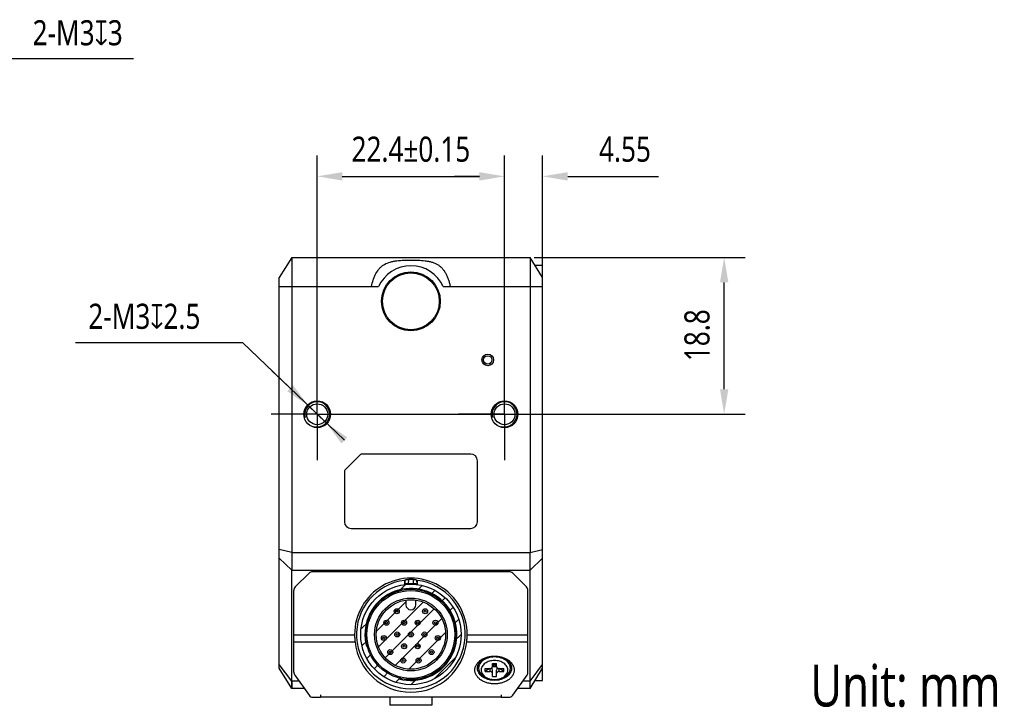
# Model space of a CAD drawing. Header units: millimetres. Extents: x 45 to 304, y 86 to 173.
# Tile 3 of 3: x 186 to 304, y 86 to 168. Entities that reach past the tile are written whole.
import ezdxf

# ---------------------------------------------------------------- set-up
doc = ezdxf.new("R2010")
doc.units = ezdxf.units.MM
doc.header["$LTSCALE"] = 16.335
doc.header["$PDMODE"] = 3
doc.header["$PDSIZE"] = 8
doc.linetypes.add('CENTER', pattern=[0.6, 0.375, -0.075, 0.075, -0.075])
doc.layers.get('0').update_dxf_attribs({"linetype": 'CONTINUOUS'})
doc.layers.get('Defpoints').update_dxf_attribs({"linetype": 'CONTINUOUS'})
for name, color, linetype in [('000-ID2000X_DXF_DIMENSION', 7, 'CONTINUOUS'), ('DE-13-002783DXF_CONTINUOUS_LINE', 7, 'CONTINUOUS'), ('DE-13-002784DXF_CONTINUOUS_LINE', 7, 'CONTINUOUS'), ('DE-13-002801_DXF_AXIS', 7, 'CONTINUOUS'), ('DE-13-002801DXF_CONTINUOUS_LINE', 7, 'CONTINUOUS'), ('DE-17-004280DXF_CONTINUOUS_LINE', 7, 'CONTINUOUS'), ('DE-19-012612DXF_CONTINUOUS_LINE', 7, 'CONTINUOUS'), ('DE-19-012614DXF_CONTINUOUS_LINE', 7, 'CONTINUOUS'), ('DE-19-012616DXF_CONTINUOUS_LINE', 7, 'CONTINUOUS'), ('DE-19-012618DXF_CONTINUOUS_LINE', 7, 'CONTINUOUS'), ('DE-19-012620DXF_CONTINUOUS_LINE', 7, 'CONTINUOUS'), ('DE-19-012622DXF_CONTINUOUS_LINE', 7, 'CONTINUOUS'), ('DE-19-012623DXF_CONTINUOUS_LINE', 7, 'CONTINUOUS'), ('DE-19-012624DXF_CONTINUOUS_LINE', 7, 'CONTINUOUS'), ('DE-19-012625DXF_CONTINUOUS_LINE', 7, 'CONTINUOUS'), ('DE-19-012626DXF_CONTINUOUS_LINE', 7, 'CONTINUOUS'), ('DE-19-012627DXF_CONTINUOUS_LINE', 7, 'CONTINUOUS'), ('DE-19-012628DXF_CONTINUOUS_LINE', 7, 'CONTINUOUS'), ('DE-19-012629DXF_CONTINUOUS_LINE', 7, 'CONTINUOUS'), ('DE-19-012630DXF_CONTINUOUS_LINE', 7, 'CONTINUOUS'), ('DE-19-012631DXF_CONTINUOUS_LINE', 7, 'CONTINUOUS'), ('DE-19-012632DXF_CONTINUOUS_LINE', 7, 'CONTINUOUS'), ('DE-19-012633DXF_CONTINUOUS_LINE', 7, 'CONTINUOUS'), ('DE-19-012634DXF_CONTINUOUS_LINE', 7, 'CONTINUOUS'), ('DE-1A-000184DXF_CONTINUOUS_LINE', 7, 'CONTINUOUS'), ('DIMS', 7, 'CONTINUOUS'), ('TBH32-M2-V2_DXF_CONTINUOUS_LINE', 7, 'CONTINUOUS')]:
    doc.layers.add(name, color=color, linetype=linetype)
doc.styles.get("Standard").update_dxf_attribs({"font": 'Roboto-Regular.ttf', "width": 0.8})
doc.dimstyles.new('DIMSTYLE_2', dxfattribs={"dimtxt": 3, "dimasz": 3, "dimexe": 2.5, "dimexo": 0.5, "dimgap": 0.75, "dimtad": 1, "dimdsep": 46, "dimtxsty": 'STANDARD', "dimblk": '_FILLED', "dimblk1": '_FILLED', "dimblk2": '_FILLED', "dimcen": 0.09, "dimclrt": 3, "dimazin": 2, "dimtp": 0.2, "dimtm": 0.2, "dimtfac": 1, "dimtofl": 0, "dimtmove": 0, "dimatfit": 3, "dimldrblk": '_FILLED', "dimfxl": 1, "dimtolj": 1, "dimarcsym": 0})
doc.dimstyles.new('DIMSTYLE_3', dxfattribs={"dimtxt": 3, "dimasz": 3, "dimexe": 2.5, "dimexo": 0.5, "dimgap": 0.75, "dimtad": 1, "dimdsep": 46, "dimtxsty": 'STANDARD', "dimblk": '_FILLED', "dimblk1": '_FILLED', "dimblk2": '_FILLED', "dimcen": 0.09, "dimclrt": 3, "dimazin": 2, "dimtp": 0.1, "dimtm": 0.1, "dimtfac": 1, "dimtofl": 0, "dimtmove": 0, "dimatfit": 3, "dimldrblk": '_FILLED', "dimfxl": 1, "dimtolj": 1, "dimarcsym": 0})
doc.dimstyles.new('DIMSTYLE_4', dxfattribs={"dimtxt": 3, "dimasz": 3, "dimexe": 2.5, "dimexo": 0.5, "dimgap": 0.75, "dimtad": 1, "dimdsep": 46, "dimtxsty": 'STANDARD', "dimblk": '_FILLED', "dimblk1": '_FILLED', "dimblk2": '_FILLED', "dimcen": 0.09, "dimclrt": 3, "dimazin": 2, "dimtol": 1, "dimtp": 0.15, "dimtm": 0.15, "dimtfac": 1, "dimtofl": 0, "dimtmove": 0, "dimatfit": 3, "dimldrblk": '_FILLED', "dimfxl": 1, "dimtolj": 1, "dimarcsym": 0})
doc.dimstyles.new('DIMSTYLE_5', dxfattribs={"dimtxt": 3, "dimasz": 3, "dimexe": 2.5, "dimexo": 0.5, "dimtad": 1, "dimdsep": 46, "dimtxsty": 'STANDARD', "dimblk": '_FILLED', "dimblk1": '_FILLED', "dimblk2": '_FILLED', "dimcen": 0.09, "dimclrt": 3, "dimazin": 2, "dimtp": 0.1, "dimtm": 0.1, "dimtfac": 1, "dimtmove": 0, "dimatfit": 2, "dimldrblk": '_FILLED', "dimfxl": 1, "dimtolj": 1, "dimarcsym": 0})

# ---------------------------------------------------------------- blocks, each defined once
blk = doc.blocks.new('_FILLED')
at = {"color": 0, "linetype": 'ByBlock'}
blk.add_solid([(0, 0), (-1, 0.167), (-1, -0.167)], dxfattribs=at)
blk = doc.blocks.new('*D7')
at = {"layer": '000-ID2000X_DXF_DIMENSION', "color": 0, "lineweight": -2}
for p, q in [((148.84, 133.34), (183.54, 163.46)), ((199.61, 163.46), (183.54, 163.46)), ((155.63, 139.24), (157.9, 141.21)), ((153.37, 137.27), (151.1, 135.31))]:
    blk.add_line(p, q, dxfattribs=at)
at = {"layer": 'Defpoints', "color": 0}
for p in [(153.37, 137.27), (151.1, 135.31)]:
    blk.add_point(p, dxfattribs=at)
at = {"layer": '000-ID2000X_DXF_DIMENSION', "color": 0, "linetype": 'ByBlock', "lineweight": -2, "xscale": 3, "yscale": 3, "zscale": 3}
for p, rotation in [((153.37, 137.27), 220.9540586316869), ((151.1, 135.31), 40.95405863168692)]:
    blk.add_blockref('_FILLED', p, dxfattribs=dict(at, rotation=rotation))
at = {"layer": '000-ID2000X_DXF_DIMENSION', "color": 3, "insert": (187.54, 168.08), "char_height": 3, "attachment_point": 1, "line_spacing_factor": 0.9}
blk.add_mtext('\\A1;{2-M3{\\fgdt;x}3}', dxfattribs=at)
blk = doc.blocks.new('*D8')
at = {"layer": '000-ID2000X_DXF_DIMENSION', "color": 0, "lineweight": -2}
for p, q in [((221.58, 124.77), (221.58, 151.92)), ((243.98, 125.03), (243.98, 151.92)), ((224.58, 149.42), (240.98, 149.42))]:
    blk.add_line(p, q, dxfattribs=at)
at = {"layer": 'Defpoints', "color": 0}
for p in [(243.98, 149.42), (221.58, 124.27), (243.98, 124.53)]:
    blk.add_point(p, dxfattribs=at)
at = {"layer": '000-ID2000X_DXF_DIMENSION', "color": 0, "linetype": 'ByBlock', "lineweight": -2, "xscale": 3, "yscale": 3, "zscale": 3, "rotation": 180}
blk.add_blockref('_FILLED', (221.58, 149.42), dxfattribs=at)
at = {"layer": '000-ID2000X_DXF_DIMENSION', "color": 0, "linetype": 'ByBlock', "lineweight": -2, "xscale": 3, "yscale": 3, "zscale": 3}
blk.add_blockref('_FILLED', (243.98, 149.42), dxfattribs=at)
at = {"layer": '000-ID2000X_DXF_DIMENSION', "color": 3, "insert": (232.78, 154.17), "char_height": 3, "attachment_point": 2, "line_spacing_factor": 0.9}
blk.add_mtext('\\A1;22.4%%p0.15', dxfattribs=at)
blk = doc.blocks.new('*D9')
at = {"layer": '000-ID2000X_DXF_DIMENSION', "color": 0, "lineweight": -2}
for p, q in [((192.67, 129.57), (212.63, 129.57)), ((224.83, 117.88), (212.63, 129.57)), ((218.33, 124.11), (216.16, 126.18)), ((220.5, 122.03), (222.66, 119.95))]:
    blk.add_line(p, q, dxfattribs=at)
at = {"layer": 'Defpoints', "color": 0}
for p in [(220.5, 122.03), (222.66, 119.95)]:
    blk.add_point(p, dxfattribs=at)
at = {"layer": '000-ID2000X_DXF_DIMENSION', "color": 0, "linetype": 'ByBlock', "lineweight": -2, "xscale": 3, "yscale": 3, "zscale": 3}
for p, rotation in [((220.5, 122.03), 316.2142296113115), ((222.66, 119.95), 136.2142296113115)]:
    blk.add_blockref('_FILLED', p, dxfattribs=dict(at, rotation=rotation))
at = {"layer": '000-ID2000X_DXF_DIMENSION', "color": 3, "insert": (207.61, 134.2), "char_height": 3, "attachment_point": 3, "line_spacing_factor": 0.9}
blk.add_mtext('\\A1;{2-M3{\\fgdt;x}2.5}', dxfattribs=at)
blk = doc.blocks.new('*D10')
at = {"layer": '000-ID2000X_DXF_DIMENSION', "color": 0, "lineweight": -2}
for p, q in [((247.53, 139.74), (272.74, 139.74)), ((270.24, 123.99), (270.24, 136.74)), ((225.48, 120.99), (272.74, 120.99))]:
    blk.add_line(p, q, dxfattribs=at)
at = {"layer": 'Defpoints', "color": 0}
for p in [(247.03, 139.74), (270.24, 139.74), (224.98, 120.99)]:
    blk.add_point(p, dxfattribs=at)
at = {"layer": '000-ID2000X_DXF_DIMENSION', "color": 0, "linetype": 'ByBlock', "lineweight": -2, "xscale": 3, "yscale": 3, "zscale": 3}
for p, rotation in [((270.24, 139.74), 90), ((270.24, 120.99), 270)]:
    blk.add_blockref('_FILLED', p, dxfattribs=dict(at, rotation=rotation))
at = {"layer": '000-ID2000X_DXF_DIMENSION', "color": 3, "insert": (265.49, 130.44), "char_height": 3, "attachment_point": 2, "rotation": 90, "line_spacing_factor": 0.9}
blk.add_mtext('\\A1;\\A1;18.8', dxfattribs=at)
blk = doc.blocks.new('*D11')
at = {"layer": '000-ID2000X_DXF_DIMENSION', "color": 0, "lineweight": -2}
for p, q in [((243.98, 121.49), (243.98, 151.92)), ((248.53, 136.74), (248.53, 151.92)), ((240.98, 149.42), (237.98, 149.42)), ((251.53, 149.42), (262.38, 149.42))]:
    blk.add_line(p, q, dxfattribs=at)
at = {"layer": 'Defpoints', "color": 0}
for p in [(248.53, 149.42), (248.53, 136.24), (243.98, 120.99)]:
    blk.add_point(p, dxfattribs=at)
at = {"layer": '000-ID2000X_DXF_DIMENSION', "color": 0, "linetype": 'ByBlock', "lineweight": -2, "xscale": 3, "yscale": 3, "zscale": 3}
blk.add_blockref('_FILLED', (243.98, 149.42), dxfattribs=at)
at = {"layer": '000-ID2000X_DXF_DIMENSION', "color": 0, "linetype": 'ByBlock', "lineweight": -2, "xscale": 3, "yscale": 3, "zscale": 3, "rotation": 180}
blk.add_blockref('_FILLED', (248.53, 149.42), dxfattribs=at)
at = {"layer": '000-ID2000X_DXF_DIMENSION', "color": 3, "insert": (255.28, 154.17), "char_height": 3, "attachment_point": 1, "line_spacing_factor": 0.9}
blk.add_mtext('\\A1;4.55', dxfattribs=at)

msp = doc.modelspace()

# ---------------------------------------------------------------- linework, layer by layer
at = {"layer": 'DE-13-002783DXF_CONTINUOUS_LINE', "color": 4}
for p, q in [((231.177, 99.68), (232.146, 100.648)), ((233.481, 99.884), (234.126, 100.529)), ((235.091, 99.394), (235.649, 99.952)), ((236.338, 98.54), (236.87, 99.072)), ((228.647, 95.05), (232.18, 98.583)), ((228.902, 93.205), (234.257, 98.56)), ((229.699, 91.902), (235.56, 97.763)), ((237.28, 97.383), (237.826, 97.928)), ((230.887, 90.989), (236.473, 96.575)), ((226.813, 95.316), (227.782, 96.285)), ((237.888, 95.89), (238.498, 96.5)), ((232.537, 90.54), (236.922, 94.924)), ((237.965, 93.867), (238.78, 94.682)), ((226.933, 93.336), (227.578, 93.981)), ((227.51, 91.813), (228.068, 92.37)), ((235.566, 89.368), (238.094, 91.896)), ((228.39, 90.592), (228.921, 91.124)), ((229.534, 89.636), (230.079, 90.182)), ((230.962, 88.964), (231.571, 89.574)), ((232.78, 88.682), (233.595, 89.497))]:
    msp.add_line(p, q, dxfattribs=at)
msp.add_circle((232.78, 94.682), 6, dxfattribs=at)
at = {"layer": 'DE-13-002784DXF_CONTINUOUS_LINE', "color": 7}
for p, q in [((220.604, 102.006), (218.956, 100.358)), ((244.531, 102.182), (221.028, 102.182)), ((246.604, 100.358), (244.956, 102.006)), ((232.03, 101.139), (232.03, 100.635)), ((233.53, 101.139), (233.53, 100.635)), ((218.78, 90.174), (218.78, 99.933)), ((246.78, 90.174), (246.78, 99.933)), ((218.892, 89.826), (220.6, 87.433)), ((244.959, 87.433), (246.668, 89.826)), ((221.089, 87.182), (221.981, 87.182)), ((243.581, 87.182), (244.471, 87.182))]:
    msp.add_line(p, q, dxfattribs=at)
at = {"layer": 'DE-13-002784DXF_CONTINUOUS_LINE', "color": 4}
for p, q in [((232.082, 100.694), (232.095, 101.212)), ((232.503, 100.744), (232.515, 101.258)), ((233.045, 101.258), (233.056, 100.744)), ((233.464, 101.212), (233.477, 100.694)), ((218.78, 94.652), (226.048, 94.652)), ((239.512, 94.652), (246.78, 94.652)), ((218.78, 93.783), (226.099, 93.783)), ((239.461, 93.783), (246.78, 93.783))]:
    msp.add_line(p, q, dxfattribs=at)
at = {"layer": 'DE-13-002784DXF_CONTINUOUS_LINE', "color": 7}
for radius in [6, 5.4]:
    msp.add_circle((232.78, 94.682), radius, dxfattribs=at)
for centre, radius, start, end in [((221.028, 101.582), 0.6, 90, 135), ((232.78, 94.682), 6.581, 87.69266, 92.30734), ((244.531, 101.582), 0.6, 45, 90), ((219.38, 99.933), 0.6, 135, 180), ((232.78, 94.682), 6.5, 96.62581, 83.37419), ((245.112, 89.488), 17.518, 137.99074, 138.3127), ((244.095, 89.994), 16.087, 138.30834, 138.59022), ((232.78, 94.682), 6.068, 87.38776, 92.61224), ((220.415, 89.459), 17.562, 41.6877, 42.00886), ((221.438, 89.971), 16.122, 41.41008, 41.69135), ((246.18, 99.933), 0.6, 0, 45), ((219.38, 90.174), 0.6, 180, 215.53768), ((246.18, 90.174), 0.6, 324.46232, 360), ((221.089, 87.782), 0.6, 215.53768, 270), ((244.471, 87.782), 0.6, 270, 324.46232)]:
    msp.add_arc(centre, radius, start, end, dxfattribs=at)
at = {"layer": 'DE-13-002784DXF_CONTINUOUS_LINE', "color": 4}
msp.add_arc((232.78, 94.682), 5.5, 255, 195, dxfattribs=at)
at = {"layer": 'DE-13-002784DXF_CONTINUOUS_LINE', "color": 7}
for centre, major_axis, ratio, start_param, end_param in [((232.78, 94.685), (0, 6.732), 0.9999999, -1.5756989, 1.5756989), ((232.78, 94.506), (0, 6.722), 0.9996571, -4.6045765, -1.6786088)]:
    msp.add_ellipse(centre, major_axis=major_axis, ratio=ratio, start_param=start_param, end_param=end_param, dxfattribs=at)
for points, knots in [([(232.503, 100.744), (232.471, 100.742), (232.409, 100.739), (232.323, 100.732), (232.251, 100.724), (232.199, 100.717), (232.165, 100.712), (232.145, 100.709), (232.127, 100.706), (232.112, 100.703), (232.101, 100.7), (232.092, 100.698), (232.086, 100.696), (232.084, 100.695), (232.083, 100.695), (232.082, 100.694)], [0, 0, 0, 0, 0.2303318, 0.4359665, 0.6075065, 0.7451515, 0.8020649, 0.8514586, 0.8935847, 0.928632, 0.9567256, 0.9779378, 0.9923115, 0.9969637, 1, 1, 1, 1]), ([(232.095, 101.212), (232.096, 101.212), (232.097, 101.213), (232.1, 101.214), (232.105, 101.216), (232.114, 101.218), (232.125, 101.22), (232.14, 101.223), (232.157, 101.226), (232.178, 101.229), (232.212, 101.234), (232.263, 101.24), (232.336, 101.247), (232.421, 101.253), (232.482, 101.257), (232.515, 101.258)], [0, 0, 0, 0, 0.0030144, 0.0076341, 0.0219245, 0.0430388, 0.0710405, 0.1060043, 0.1480749, 0.1974402, 0.2543617, 0.3921263, 0.5638756, 0.7696832, 1, 1, 1, 1]), ([(233.045, 101.258), (233.077, 101.257), (233.139, 101.253), (233.224, 101.247), (233.296, 101.24), (233.348, 101.234), (233.382, 101.229), (233.402, 101.226), (233.42, 101.223), (233.434, 101.22), (233.446, 101.218), (233.455, 101.216), (233.46, 101.214), (233.463, 101.213), (233.464, 101.212), (233.464, 101.212)], [0, 0, 0, 0, 0.2303168, 0.4361244, 0.6078737, 0.7456383, 0.8025598, 0.8519251, 0.8939957, 0.9289595, 0.9569612, 0.9780755, 0.9923659, 0.9969856, 1, 1, 1, 1]), ([(233.477, 100.694), (233.477, 100.695), (233.476, 100.695), (233.473, 100.696), (233.468, 100.698), (233.459, 100.7), (233.447, 100.703), (233.433, 100.706), (233.415, 100.709), (233.394, 100.712), (233.36, 100.717), (233.309, 100.724), (233.236, 100.732), (233.151, 100.739), (233.089, 100.742), (233.056, 100.744)], [0, 0, 0, 0, 0.0030363, 0.0076885, 0.0220622, 0.0432744, 0.071368, 0.1064153, 0.1485414, 0.1979351, 0.2548485, 0.3924935, 0.5640335, 0.7696682, 1, 1, 1, 1]), ([(226.048, 94.652), (226.048, 94.495), (226.056, 94.267), (226.079, 93.977), (226.092, 93.845), (226.099, 93.783)], [0, 0, 0, 0, 0.5407875, 0.7855363, 1, 1, 1, 1]), ([(239.461, 93.783), (239.468, 93.845), (239.481, 93.977), (239.503, 94.267), (239.511, 94.495), (239.512, 94.652)], [0, 0, 0, 0, 0.2144637, 0.4592125, 1, 1, 1, 1]), ([(240.43, 90.435), (240.43, 90.489), (240.437, 90.599), (240.472, 90.761), (240.528, 90.92), (240.634, 91.128), (240.822, 91.373), (241.118, 91.625), (241.476, 91.83), (241.883, 91.982), (242.323, 92.076), (242.78, 92.107), (243.237, 92.076), (243.677, 91.982), (244.083, 91.83), (244.441, 91.625), (244.737, 91.373), (244.925, 91.128), (245.031, 90.92), (245.088, 90.761), (245.122, 90.599), (245.13, 90.489), (245.13, 90.435)], [0, 0, 0, 0, 0.0257488, 0.0517422, 0.0782084, 0.1053466, 0.1621424, 0.2229821, 0.2879157, 0.3564144, 0.427521, 0.5, 0.572479, 0.6435856, 0.7120843, 0.7770179, 0.8378576, 0.8946534, 0.9217916, 0.9482578, 0.9742512, 1, 1, 1, 1]), ([(240.73, 90.647), (240.73, 90.694), (240.736, 90.79), (240.766, 90.931), (240.816, 91.07), (240.908, 91.252), (241.072, 91.466), (241.33, 91.685), (241.643, 91.864), (241.997, 91.997), (242.381, 92.078), (242.78, 92.106), (243.179, 92.078), (243.562, 91.997), (243.917, 91.864), (244.229, 91.685), (244.487, 91.466), (244.652, 91.252), (244.744, 91.07), (244.793, 90.931), (244.823, 90.79), (244.83, 90.694), (244.83, 90.647)], [0, 0, 0, 0, 0.0257487, 0.0517423, 0.0782084, 0.1053466, 0.1621424, 0.2229821, 0.2879157, 0.3564143, 0.427521, 0.5, 0.572479, 0.6435857, 0.7120843, 0.7770179, 0.8378576, 0.8946534, 0.9217916, 0.9482577, 0.9742513, 1, 1, 1, 1]), ([(245.13, 90.435), (245.13, 90.38), (245.122, 90.271), (245.088, 90.109), (245.031, 89.95), (244.925, 89.741), (244.737, 89.496), (244.441, 89.245), (244.083, 89.039), (243.677, 88.887), (243.237, 88.794), (242.78, 88.762), (242.323, 88.794), (241.883, 88.887), (241.476, 89.039), (241.118, 89.245), (240.822, 89.496), (240.634, 89.741), (240.528, 89.95), (240.472, 90.109), (240.437, 90.271), (240.43, 90.38), (240.43, 90.435)], [0, 0, 0, 0, 0.0257488, 0.0517422, 0.0782084, 0.1053466, 0.1621424, 0.2229821, 0.2879157, 0.3564144, 0.427521, 0.5, 0.572479, 0.6435856, 0.7120843, 0.7770179, 0.8378576, 0.8946534, 0.9217916, 0.9482578, 0.9742512, 1, 1, 1, 1]), ([(244.83, 90.647), (244.83, 90.599), (244.823, 90.504), (244.793, 90.362), (244.744, 90.224), (244.652, 90.042), (244.487, 89.828), (244.229, 89.609), (243.917, 89.43), (243.562, 89.297), (243.179, 89.216), (242.78, 89.188), (242.381, 89.216), (241.997, 89.297), (241.643, 89.43), (241.33, 89.609), (241.072, 89.828), (240.908, 90.042), (240.816, 90.224), (240.766, 90.362), (240.736, 90.504), (240.73, 90.599), (240.73, 90.647)], [0, 0, 0, 0, 0.0257487, 0.0517423, 0.0782084, 0.1053466, 0.1621424, 0.2229821, 0.2879157, 0.3564143, 0.427521, 0.5, 0.572479, 0.6435857, 0.7120843, 0.7770179, 0.8378576, 0.8946534, 0.9217916, 0.9482577, 0.9742513, 1, 1, 1, 1])]:
    msp.add_open_spline(points, degree=3, knots=knots, dxfattribs=at)
at = {"layer": 'DE-13-002801_DXF_AXIS', "color": 1, "linetype": 'CENTER'}
for p, q in [((221.578, 120.991), (221.578, 126.491)), ((243.978, 120.991), (243.978, 126.491)), ((221.578, 120.991), (216.078, 120.991)), ((221.578, 120.991), (221.578, 115.491)), ((221.578, 120.991), (227.078, 120.991)), ((243.978, 120.991), (238.478, 120.991)), ((243.978, 120.991), (243.978, 115.491)), ((243.978, 120.991), (249.478, 120.991))]:
    msp.add_line(p, q, dxfattribs=at)
at = {"layer": 'DE-13-002801DXF_CONTINUOUS_LINE', "color": 7}
for p, q in [((218.528, 139.741), (217.028, 137.341)), ((218.528, 139.741), (218.528, 104.484)), ((218.528, 139.741), (247.028, 139.741)), ((247.028, 139.741), (247.028, 104.484)), ((248.528, 137.341), (247.028, 139.741)), ((247.622, 138.791), (248.528, 138.791)), ((248.528, 89.191), (248.528, 138.791)), ((217.028, 90.641), (217.028, 137.341)), ((224.887, 114.3), (226.769, 116.183)), ((239.928, 116.241), (226.911, 116.241)), ((240.728, 108.141), (240.728, 115.441)), ((224.828, 114.159), (224.828, 108.141)), ((225.628, 107.341), (239.928, 107.341)), ((218.528, 88.241), (218.528, 102.363)), ((247.028, 88.241), (247.028, 102.363)), ((218.528, 88.241), (217.028, 90.641)), ((247.028, 88.241), (248.528, 90.641)), ((247.622, 89.191), (248.528, 89.191)), ((220.023, 88.241), (218.528, 88.241)), ((230.278, 87.182), (230.278, 86.241)), ((235.278, 87.182), (235.278, 86.241)), ((247.028, 88.241), (245.537, 88.241)), ((235.278, 86.241), (230.278, 86.241))]:
    msp.add_line(p, q, dxfattribs=at)
at = {"layer": 'DE-13-002801DXF_CONTINUOUS_LINE', "color": 4}
for p, q in [((217.028, 136.241), (228.905, 136.241)), ((236.651, 136.241), (248.528, 136.241)), ((218.528, 104.484), (217.028, 104.848)), ((247.028, 104.484), (248.528, 104.848)), ((218.528, 102.363), (217.028, 103.802)), ((218.528, 104.484), (247.028, 104.484)), ((247.028, 102.363), (248.528, 103.802)), ((218.528, 102.363), (247.028, 102.363)), ((218.528, 89.12), (217.028, 91.075)), ((247.028, 89.12), (248.528, 91.075)), ((219.395, 89.12), (218.528, 89.12)), ((247.028, 89.12), (246.164, 89.12))]:
    msp.add_line(p, q, dxfattribs=at)
at = {"layer": 'DE-13-002801DXF_CONTINUOUS_LINE', "color": 7}
for points in [[(218.528, 89.12), (218.527, 88.643), (218.527, 88.551), (218.527, 88.47), (218.527, 88.401), (218.527, 88.344), (218.528, 88.267)], [(247.028, 88.551), (247.028, 88.861), (247.028, 89.12)], [(247.028, 88.344), (247.028, 88.401), (247.029, 88.47), (247.028, 88.551)], [(247.028, 88.241), (247.028, 88.248), (247.028, 88.267), (247.028, 88.344)], [(218.528, 88.267), (218.528, 88.248), (218.528, 88.241)]]:
    msp.add_lwpolyline(points, dxfattribs=at)
for centre, radius in [((232.778, 134.491), 3.517), ((232.778, 134.491), 3.5), ((241.978, 127.491), 0.7), ((241.978, 127.491), 0.5), ((221.578, 120.991), 1.6), ((243.978, 120.991), 1.6), ((221.578, 120.991), 1.25), ((243.978, 120.991), 1.25)]:
    msp.add_circle(centre, radius, dxfattribs=at)
for centre, radius, start, end in [((232.778, 134.491), 4.25, 24.31574, 155.68426), ((226.911, 116.041), 0.2, 90, 135), ((239.928, 115.441), 0.8, 0, 90), ((225.028, 114.159), 0.2, 135, 180), ((225.628, 108.141), 0.8, 180, 270), ((239.928, 108.141), 0.8, 270, 360), ((232.778, 88.088), 14.195, 89.99473, 91.21116), ((232.778, 88.088), 14.195, 88.78884, 89.99444)]:
    msp.add_arc(centre, radius, start, end, dxfattribs=at)
at = {"layer": 'DE-13-002801DXF_CONTINUOUS_LINE', "color": 4}
for centre in [(221.578, 120.991), (243.978, 120.991)]:
    msp.add_arc(centre, 1.5, 255, 195, dxfattribs=at)
at = {"layer": 'DE-13-002801DXF_CONTINUOUS_LINE', "color": 7}
for points, knots in [([(228.063, 136.241), (228.121, 136.515), (228.226, 136.923), (228.421, 137.446), (228.649, 137.93), (228.944, 138.365), (229.315, 138.706), (229.727, 138.982), (230.201, 139.167), (230.705, 139.279), (231.245, 139.359), (231.942, 139.41), (232.788, 139.422), (233.633, 139.407), (234.328, 139.356), (234.868, 139.277), (235.257, 139.189), (235.622, 139.061), (235.954, 138.899), (236.253, 138.699), (236.518, 138.45), (236.755, 138.15), (236.965, 137.808), (237.141, 137.436), (237.284, 137.045), (237.401, 136.646), (237.464, 136.376), (237.493, 136.241)], [0, 0, 0, 0, 0.0654719, 0.0983346, 0.1304308, 0.1908206, 0.219587, 0.2480985, 0.3065437, 0.3373031, 0.3690059, 0.4341893, 0.5007118, 0.5670814, 0.6318765, 0.6636973, 0.6948662, 0.725127, 0.7539659, 0.7812847, 0.8089737, 0.8388946, 0.8704762, 0.9026714, 0.9351751, 0.9677258, 1, 1, 1, 1]), ([(218.528, 104.484), (218.528, 104.101), (218.527, 103.394), (218.528, 102.687), (218.528, 102.363)], [0, 0, 0, 0, 0.5411961, 1, 1, 1, 1]), ([(247.028, 102.363), (247.028, 102.687), (247.029, 103.394), (247.028, 104.101), (247.028, 104.484)], [0, 0, 0, 0, 0.4588039, 1, 1, 1, 1]), ([(232.478, 102.279), (232.363, 102.277), (231.905, 102.261), (231.448, 102.224), (231.107, 102.183)], [0, 0, 0, 0, 0.250596, 1, 1, 1, 1]), ([(234.449, 102.183), (234.336, 102.197), (233.88, 102.245), (233.422, 102.272), (233.078, 102.279)], [0, 0, 0, 0, 0.2493318, 1, 1, 1, 1])]:
    msp.add_open_spline(points, degree=3, knots=knots, dxfattribs=at)
at = {"layer": 'DE-17-004280DXF_CONTINUOUS_LINE', "color": 7}
msp.add_circle((232.778, 134.491), 3.4, dxfattribs=at)
at = {"layer": 'DE-19-012612DXF_CONTINUOUS_LINE', "color": 7}
for radius in [0.3, 0.118]:
    msp.add_circle((233.592, 93.275), radius, dxfattribs=at)
at = {"layer": 'DE-19-012614DXF_CONTINUOUS_LINE', "color": 7}
for radius in [0.3, 0.118]:
    msp.add_circle((231.155, 94.682), radius, dxfattribs=at)
at = {"layer": 'DE-19-012616DXF_CONTINUOUS_LINE', "color": 7}
for radius in [0.3, 0.118]:
    msp.add_circle((231.967, 93.275), radius, dxfattribs=at)
at = {"layer": 'DE-19-012618DXF_CONTINUOUS_LINE', "color": 7}
for radius in [0.3, 0.118]:
    msp.add_circle((233.592, 96.089), radius, dxfattribs=at)
at = {"layer": 'DE-19-012620DXF_CONTINUOUS_LINE', "color": 7}
for radius in [0.3, 0.118]:
    msp.add_circle((234.405, 94.682), radius, dxfattribs=at)
at = {"layer": 'DE-19-012622DXF_CONTINUOUS_LINE', "color": 7}
for radius in [0.3, 0.118]:
    msp.add_circle((231.967, 96.089), radius, dxfattribs=at)
at = {"layer": 'DE-19-012623DXF_CONTINUOUS_LINE', "color": 7}
for radius in [0.3, 0.118]:
    msp.add_circle((234.478, 97.453), radius, dxfattribs=at)
at = {"layer": 'DE-19-012624DXF_CONTINUOUS_LINE', "color": 7}
for radius in [0.3, 0.118]:
    msp.add_circle((236.002, 94.258), radius, dxfattribs=at)
at = {"layer": 'DE-19-012625DXF_CONTINUOUS_LINE', "color": 7}
for radius in [0.3, 0.118]:
    msp.add_circle((235.713, 96.081), radius, dxfattribs=at)
at = {"layer": 'DE-19-012626DXF_CONTINUOUS_LINE', "color": 7}
for radius in [0.3, 0.118]:
    msp.add_circle((232.78, 94.682), radius, dxfattribs=at)
at = {"layer": 'DE-19-012627DXF_CONTINUOUS_LINE', "color": 7}
for radius in [0.3, 0.118]:
    msp.add_circle((231.857, 91.566), radius, dxfattribs=at)
at = {"layer": 'DE-19-012628DXF_CONTINUOUS_LINE', "color": 7}
for radius in [0.3, 0.118]:
    msp.add_circle((231.082, 97.453), radius, dxfattribs=at)
at = {"layer": 'DE-19-012629DXF_CONTINUOUS_LINE', "color": 7}
for radius in [0.3, 0.118]:
    msp.add_circle((229.846, 96.081), radius, dxfattribs=at)
at = {"layer": 'DE-19-012630DXF_CONTINUOUS_LINE', "color": 7}
for radius in [0.3, 0.118]:
    msp.add_circle((230.309, 92.571), radius, dxfattribs=at)
at = {"layer": 'DE-19-012631DXF_CONTINUOUS_LINE', "color": 7}
for radius in [0.3, 0.118]:
    msp.add_circle((233.703, 91.566), radius, dxfattribs=at)
at = {"layer": 'DE-19-012632DXF_CONTINUOUS_LINE', "color": 7}
for radius in [0.3, 0.118]:
    msp.add_circle((229.558, 94.258), radius, dxfattribs=at)
at = {"layer": 'DE-19-012633DXF_CONTINUOUS_LINE', "color": 7}
for radius in [0.3, 0.118]:
    msp.add_circle((235.251, 92.571), radius, dxfattribs=at)
at = {"layer": 'DE-19-012634DXF_CONTINUOUS_LINE', "color": 7}
for p, q in [((232.18, 98.788), (232.18, 98.232)), ((233.38, 98.232), (233.38, 98.788))]:
    msp.add_line(p, q, dxfattribs=at)
for radius in [5.25, 4.35, 4.15]:
    msp.add_circle((232.78, 94.682), radius, dxfattribs=at)
msp.add_arc((232.78, 98.232), 0.6, 180, 360, dxfattribs=at)
at = {"layer": 'DE-1A-000184DXF_CONTINUOUS_LINE', "color": 7}
for p, q in [((221.981, 87.482), (221.981, 87.182)), ((243.581, 87.182), (221.981, 87.182)), ((243.581, 87.482), (243.581, 87.182))]:
    msp.add_line(p, q, dxfattribs=at)
at = {"layer": 'DIMS', "color": 4}
msp.add_arc((221.578, 120.991), 1.5, 270, 334.64918, dxfattribs=at)
at = {"layer": 'TBH32-M2-V2_DXF_CONTINUOUS_LINE', "color": 7}
for p, q in [((240.88, 91.191), (240.88, 90.647)), ((242.53, 90.824), (242.53, 91.213)), ((242.78, 91.213), (242.53, 90.859)), ((242.53, 91.213), (243.03, 91.213)), ((242.78, 91.036), (242.53, 90.859)), ((242.53, 90.859), (243.03, 90.859)), ((242.78, 91.036), (242.78, 91.213)), ((242.78, 91.213), (243.03, 90.859)), ((243.03, 90.859), (242.78, 91.036)), ((243.03, 90.824), (243.03, 91.213)), ((244.68, 91.191), (244.68, 90.647)), ((241.68, 90.258), (241.68, 90.612)), ((242.18, 90.612), (241.68, 90.258)), ((241.68, 90.612), (242.23, 90.612)), ((241.68, 90.258), (242.23, 90.258)), ((242.53, 89.657), (242.53, 90.435)), ((242.53, 89.657), (243.03, 89.657)), ((243.03, 89.657), (243.03, 90.435)), ((243.33, 90.612), (243.88, 90.612)), ((243.33, 90.258), (243.88, 90.258)), ((243.88, 90.258), (243.38, 90.612)), ((243.88, 90.258), (243.88, 90.612))]:
    msp.add_line(p, q, dxfattribs=at)
at = {"layer": 'TBH32-M2-V2_DXF_CONTINUOUS_LINE', "color": 4}
for p, q in [((242.23, 90.612), (242.23, 90.258)), ((243.33, 90.258), (243.33, 90.612))]:
    msp.add_line(p, q, dxfattribs=at)
at = {"layer": 'TBH32-M2-V2_DXF_CONTINUOUS_LINE', "color": 7}
for centre, start_param, end_param in [((242.23, 90.435), -1.5707963, -0.9130049), ((243.33, 90.435), 0.9130049, 1.5707963)]:
    msp.add_ellipse(centre, major_axis=(0, 0.424), ratio=0.7071068, start_param=start_param, end_param=end_param, dxfattribs=at)
for points, knots in [([(244.68, 90.647), (244.68, 90.691), (244.674, 90.779), (244.646, 90.911), (244.6, 91.039), (244.515, 91.208), (244.362, 91.406), (244.123, 91.609), (243.834, 91.775), (243.505, 91.898), (243.149, 91.973), (242.78, 91.999), (242.41, 91.973), (242.055, 91.898), (241.726, 91.775), (241.436, 91.609), (241.197, 91.406), (241.045, 91.208), (240.959, 91.039), (240.914, 90.911), (240.886, 90.779), (240.88, 90.691), (240.88, 90.647)], [0, 0, 0, 0, 0.0257436, 0.0517438, 0.0782088, 0.1053462, 0.1621424, 0.222982, 0.2879156, 0.3564144, 0.427521, 0.5, 0.572479, 0.6435856, 0.7120844, 0.777018, 0.8378576, 0.8946538, 0.9217912, 0.9482562, 0.9742564, 1, 1, 1, 1]), ([(244.38, 90.435), (244.38, 90.472), (244.375, 90.546), (244.351, 90.657), (244.313, 90.765), (244.241, 90.907), (244.113, 91.074), (243.911, 91.245), (243.667, 91.385), (243.391, 91.488), (243.091, 91.552), (242.78, 91.573), (242.469, 91.552), (242.169, 91.488), (241.892, 91.385), (241.649, 91.245), (241.447, 91.074), (241.319, 90.907), (241.247, 90.765), (241.208, 90.657), (241.185, 90.546), (241.18, 90.472), (241.18, 90.435)], [0, 0, 0, 0, 0.0257422, 0.0517436, 0.0782092, 0.1053461, 0.1621422, 0.2229821, 0.2879165, 0.3564159, 0.4275228, 0.5000015, 0.57248, 0.6435861, 0.7120844, 0.7770178, 0.837857, 0.8946529, 0.9217899, 0.9482557, 0.9742576, 1, 1, 1, 1]), ([(242.23, 90.612), (242.268, 90.612), (242.343, 90.622), (242.428, 90.66), (242.48, 90.704), (242.508, 90.741), (242.526, 90.781), (242.53, 90.81), (242.53, 90.824)], [0, 0, 0, 0, 0.287057, 0.5535684, 0.6755026, 0.7893258, 0.8965531, 1, 1, 1, 1]), ([(243.03, 90.824), (243.03, 90.81), (243.034, 90.781), (243.052, 90.741), (243.08, 90.704), (243.132, 90.66), (243.216, 90.622), (243.291, 90.612), (243.33, 90.612)], [0, 0, 0, 0, 0.1034469, 0.2106742, 0.3244974, 0.4464316, 0.712943, 1, 1, 1, 1]), ([(240.88, 90.647), (240.88, 90.603), (240.886, 90.514), (240.914, 90.383), (240.959, 90.255), (241.045, 90.086), (241.197, 89.888), (241.436, 89.685), (241.726, 89.519), (242.055, 89.396), (242.41, 89.32), (242.78, 89.295), (243.149, 89.32), (243.505, 89.396), (243.834, 89.519), (244.123, 89.685), (244.362, 89.888), (244.515, 90.086), (244.6, 90.255), (244.646, 90.383), (244.674, 90.514), (244.68, 90.603), (244.68, 90.647)], [0, 0, 0, 0, 0.0257436, 0.0517438, 0.0782088, 0.1053462, 0.1621424, 0.222982, 0.2879156, 0.3564144, 0.427521, 0.5, 0.572479, 0.6435856, 0.7120844, 0.777018, 0.8378576, 0.8946538, 0.9217912, 0.9482562, 0.9742564, 1, 1, 1, 1]), ([(241.18, 90.435), (241.18, 90.398), (241.185, 90.323), (241.208, 90.213), (241.247, 90.104), (241.319, 89.963), (241.447, 89.796), (241.649, 89.625), (241.892, 89.485), (242.169, 89.381), (242.469, 89.318), (242.78, 89.296), (243.091, 89.318), (243.391, 89.381), (243.667, 89.485), (243.911, 89.625), (244.113, 89.796), (244.241, 89.963), (244.313, 90.104), (244.351, 90.213), (244.375, 90.323), (244.38, 90.398), (244.38, 90.435)], [0, 0, 0, 0, 0.0257422, 0.0517436, 0.0782092, 0.1053461, 0.1621422, 0.2229821, 0.2879165, 0.3564159, 0.4275228, 0.5000015, 0.57248, 0.6435861, 0.7120844, 0.7770178, 0.837857, 0.8946529, 0.9217899, 0.9482557, 0.9742576, 1, 1, 1, 1]), ([(242.53, 90.046), (242.53, 90.06), (242.526, 90.088), (242.508, 90.129), (242.48, 90.166), (242.428, 90.21), (242.343, 90.248), (242.268, 90.258), (242.23, 90.258)], [0, 0, 0, 0, 0.1034469, 0.2106742, 0.3244974, 0.4464316, 0.712943, 1, 1, 1, 1]), ([(243.33, 90.258), (243.291, 90.258), (243.216, 90.248), (243.132, 90.21), (243.08, 90.166), (243.052, 90.129), (243.034, 90.088), (243.03, 90.06), (243.03, 90.046)], [0, 0, 0, 0, 0.287057, 0.5535684, 0.6755026, 0.7893258, 0.8965531, 1, 1, 1, 1])]:
    msp.add_open_spline(points, degree=3, knots=knots, dxfattribs=at)

# ---------------------------------------------------------------- texts
at = {"width": 0.8}
msp.add_text('Unit: mm', height=5, dxfattribs=at).set_placement((280.54, 86.07))

# ---------------------------------------------------------------- dimensions: what is measured, and where the dimension line sits
at = {"layer": '000-ID2000X_DXF_DIMENSION', "color": 4}
for p1, p2, text, picture, middle in [((153.367, 137.275), (151.102, 135.308), '{2-M<>{\\fgdt;x}3}', '*D7', (193.578, 163.458)), ((220.495, 122.029), (222.661, 119.953), '{2-M<>{\\fgdt;x}2.5}', '*D9', (200.138, 129.571))]:
    dim = msp.add_diameter_dim_2p(p1=p1, p2=p2, text=text, dimstyle='DIMSTYLE_5', override={"dimtih": 1, "dimtoh": 1, "dimpost": '<>'}, dxfattribs=at)
    dim.commit()
    dim.dimension.update_dxf_attribs({"geometry": picture, "text_midpoint": middle, "dimtype": 163})
for base, p1, p2, dimstyle, picture, middle in [((243.978, 149.42), (221.578, 124.275), (243.978, 124.533), 'DIMSTYLE_4', '*D8', (232.778, 149.42)), ((248.528, 149.42), (243.978, 120.991), (248.528, 136.241), 'DIMSTYLE_3', '*D11', (258.455, 149.42))]:
    dim = msp.add_linear_dim(base=base, p1=p1, p2=p2, dimstyle=dimstyle, dxfattribs=at)
    dim.commit()
    dim.dimension.update_dxf_attribs({"geometry": picture, "text_midpoint": middle, "dimtype": 160})
dim = msp.add_linear_dim(base=(270.24, 139.741), p1=(224.979, 120.991), p2=(247.028, 139.741), angle=90, text='\\A1;18.8', dimstyle='DIMSTYLE_2', override={"dimtxsty": 'STANDARD'}, dxfattribs=at)
dim.commit()
dim.dimension.update_dxf_attribs({"geometry": '*D10', "text_midpoint": (270.24, 130.443), "dimtype": 160})

doc.saveas('drawing.dxf')
